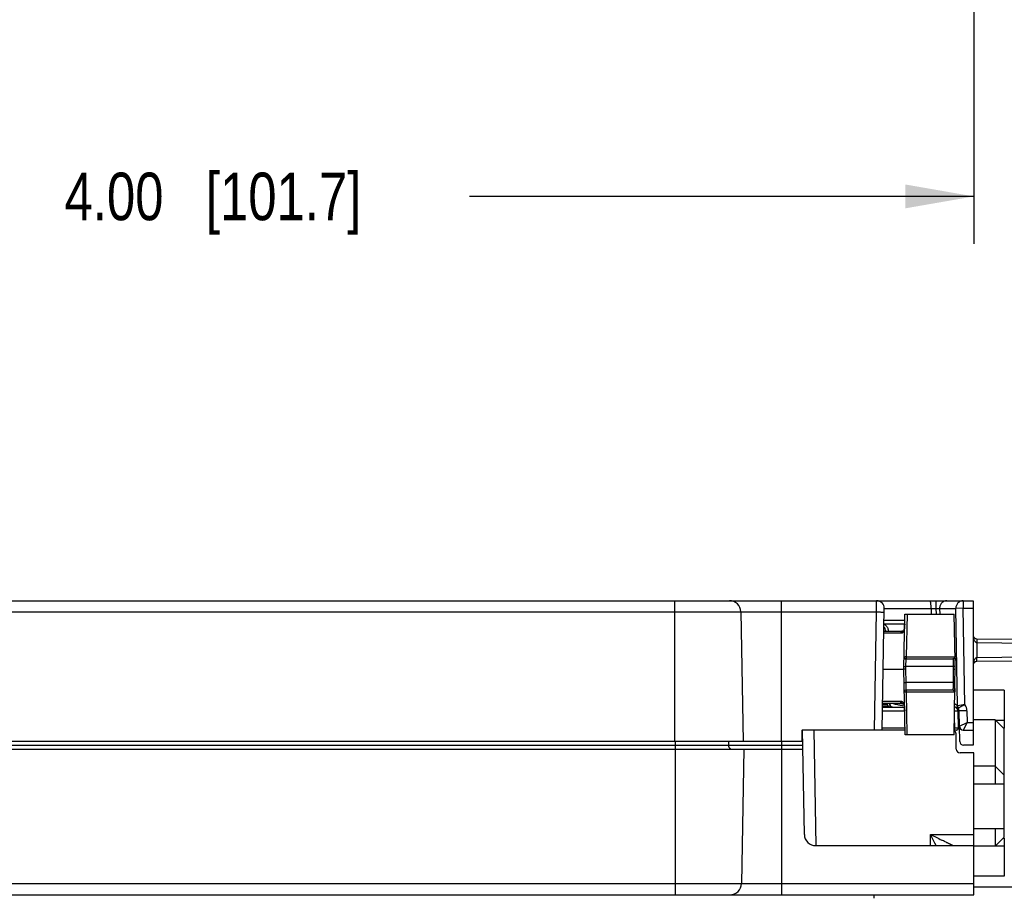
# Model space of a CAD drawing. Header units: inches. Extents: x 0 to 22, y 0 to 17.
# Tile 21 of 47: x 11 to 13.6, y 3.5 to 5.8. Entities that reach past the tile are written whole.
import ezdxf

# ---------------------------------------------------------------- set-up
doc = ezdxf.new("R2010")
doc.units = ezdxf.units.IN
doc.header["$LTSCALE"] = 1.21
doc.header["$MEASUREMENT"] = 0
doc.layers.get('0').update_dxf_attribs({"linetype": 'CONTINUOUS'})
for name, color, linetype in [('02___PRT_ALL_AXES', 7, 'CONTINUOUS'), ('06___PRT_ALL_SURFS', 7, 'CONTINUOUS'), ('DIMENSIONS', 7, 'CONTINUOUS')]:
    doc.layers.add(name, color=color, linetype=linetype)
doc.styles.get("Standard").update_dxf_attribs({"font": 'txt', "width": 0.8})
doc.dimstyles.new('DIMSTYLE_3', dxfattribs={"dimtxt": 0.125, "dimasz": 0.18, "dimexe": 0.125, "dimexo": 0.0625, "dimgap": 0.0625, "dimtad": 0, "dimtih": 1, "dimtoh": 1, "dimzin": 4, "dimdsep": 46, "dimtxsty": 'STANDARD', "dimblk": '_FILLED', "dimblk1": '_FILLED', "dimblk2": '_FILLED', "dimcen": 0.09, "dimadec": 0, "dimazin": 0, "dimtp": 0.001, "dimtm": 0.001, "dimtfac": 1, "dimtofl": 0, "dimtmove": 0, "dimatfit": 3, "dimldrblk": '_FILLED', "dimfxl": 1, "dimtolj": 1, "dimtzin": 4, "dimarcsym": 0})

# ---------------------------------------------------------------- blocks, each defined once
blk = doc.blocks.new('_FILLED')
at = {"color": 0, "linetype": 'BYBLOCK'}
blk.add_solid([(0, 0), (-1, 0.174), (-1, -0.174)], dxfattribs=at)
blk = doc.blocks.new('*D18')
at = {"layer": 'DIMENSIONS', "color": 2, "linetype": 'CONTINUOUS'}
for p, q in [((13.4926, 7.9351), (13.4926, 5.2373)), ((9.4903, 7.5256), (9.4903, 5.2373)), ((9.4903, 5.3623), (10.8164, 5.3623)), ((13.4926, 5.3623), (12.1664, 5.3623))]:
    blk.add_line(p, q, dxfattribs=at)
at = {"layer": 'DIMENSIONS', "color": 2, "linetype": 'CONTINUOUS', "xscale": 0.18, "yscale": 0.18, "zscale": 0.18, "rotation": 180}
blk.add_blockref('_FILLED', (9.4903, 5.3623), dxfattribs=at)
at = {"layer": 'DIMENSIONS', "color": 2, "linetype": 'CONTINUOUS', "xscale": 0.18, "yscale": 0.18, "zscale": 0.18}
blk.add_blockref('_FILLED', (13.4926, 5.3623), dxfattribs=at)
at = {"layer": 'DIMENSIONS', "color": 2, "linetype": 'CONTINUOUS', "insert": (11.4914, 5.4248), "char_height": 0.125, "width": 1.225, "attachment_point": 2, "line_spacing_factor": 0.9}
blk.add_mtext('4.00{\\Ftxt.shx;\\W1.000000;\\H0.125000; }[101.7]', dxfattribs=at)

msp = doc.modelspace()

# ---------------------------------------------------------------- linework, layer by layer
at = {"color": 7, "linetype": 'CONTINUOUS'}
for p, q in [((9.08, 4.2992), (13.4906, 4.2992)), ((12.7056, 4.2992), (12.7056, 3.9292)), ((12.9856, 4.2992), (12.9856, 3.9292)), ((13.2367, 4.2697), (13.2368, 4.2992)), ((13.3927, 4.2992), (13.3927, 4.2788)), ((13.4643, 4.2992), (13.4643, 4.2792)), ((13.4906, 4.2992), (13.4906, 3.9192)), ((13.2513, 3.9591), (13.2568, 4.2788)), ((13.2568, 4.2788), (13.3927, 4.2788)), ((13.3799, 4.2788), (13.3799, 4.2642)), ((13.3927, 4.2788), (13.3929, 4.2642)), ((13.3927, 4.2788), (13.4023, 4.2788)), ((13.4023, 4.2788), (13.445, 4.2788)), ((13.4023, 4.2788), (13.4025, 4.2642)), ((13.4643, 4.2792), (13.445, 4.2788)), ((13.4497, 4.0224), (13.445, 4.2788)), ((13.4643, 4.2792), (13.4906, 4.2792)), ((13.4689, 4.0259), (13.4643, 4.2792)), ((9.6683, 4.2697), (13.2367, 4.2697)), ((12.8794, 4.2697), (12.8854, 3.9292)), ((13.2312, 3.9592), (13.2367, 4.2697)), ((13.3108, 4.247), (13.2563, 4.247)), ((13.3086, 4.1192), (13.3111, 4.2642)), ((13.3111, 4.2642), (13.441, 4.2642)), ((13.3169, 4.2642), (13.3148, 4.1513)), ((13.4432, 4.1422), (13.441, 4.2642)), ((13.258, 4.2272), (13.2559, 4.2272)), ((13.3106, 4.2372), (13.2561, 4.2372)), ((13.2557, 4.2143), (13.3004, 4.2143)), ((13.2558, 4.2192), (13.3047, 4.2192)), ((13.5005, 4.1991), (13.5004, 4.1891)), ((13.5005, 4.1991), (13.9206, 4.1954)), ((13.5004, 4.1891), (13.9207, 4.1854)), ((13.5004, 4.1891), (13.5004, 4.1493)), ((13.3091, 4.1513), (13.3091, 4.1511)), ((13.3091, 4.1513), (13.3114, 4.1513)), ((13.3137, 4.1262), (13.3141, 4.1462)), ((13.3141, 4.1462), (13.4367, 4.1462)), ((13.3148, 4.1513), (13.4417, 4.1513)), ((13.9207, 4.1529), (13.5004, 4.1493)), ((13.5005, 4.1393), (13.5004, 4.1493)), ((13.9206, 4.1429), (13.5005, 4.1393)), ((13.254, 4.1192), (13.3086, 4.1192)), ((13.3116, 3.9462), (13.3086, 4.1192)), ((13.3136, 4.1192), (13.3086, 4.1192)), ((13.3087, 4.1263), (13.3137, 4.1262)), ((13.3136, 4.1192), (13.3137, 4.1262)), ((13.3142, 4.0842), (13.3136, 4.1192)), ((13.4383, 4.1262), (13.3137, 4.1262)), ((13.4384, 4.1192), (13.4378, 4.0842)), ((13.4433, 4.1263), (13.4383, 4.1262)), ((13.4383, 4.1262), (13.4384, 4.1192)), ((13.4384, 4.1192), (13.4434, 4.1192)), ((13.4428, 4.0841), (13.4434, 4.1192)), ((13.4434, 4.1192), (13.4433, 4.1263)), ((13.3092, 4.0841), (13.3142, 4.0842)), ((13.4378, 4.0842), (13.3142, 4.0842)), ((13.3146, 4.0642), (13.3142, 4.0842)), ((13.4428, 4.0841), (13.4378, 4.0842)), ((13.4405, 3.9462), (13.4427, 4.068)), ((13.4427, 4.068), (13.4427, 4.0704)), ((13.3096, 4.0591), (13.3096, 4.0593)), ((13.3114, 4.0591), (13.3096, 4.0591)), ((13.3153, 4.0591), (13.3114, 4.0591)), ((13.4362, 4.0642), (13.3146, 4.0642)), ((13.4412, 4.0591), (13.3153, 4.0591)), ((13.3174, 3.9462), (13.3153, 4.0591)), ((13.5724, 4.0642), (13.4906, 4.0642)), ((13.5724, 4.0642), (13.5724, 3.9644)), ((13.2523, 4.0215), (13.2681, 4.0215)), ((13.2523, 4.0192), (13.31, 4.0192)), ((13.265, 4.0254), (13.2524, 4.0254)), ((13.3045, 4.0292), (13.2525, 4.0292)), ((13.3002, 4.0341), (13.2526, 4.0341)), ((13.2709, 4.029), (13.264, 4.029)), ((13.272, 4.029), (13.2709, 4.029)), ((13.3091, 4.0244), (13.305, 4.0239)), ((13.444, 4.0192), (13.4417, 4.0195)), ((13.444, 4.0192), (13.4418, 4.0192)), ((13.4493, 4.0224), (13.4489, 4.0227)), ((13.4491, 4.0202), (13.449, 4.0227)), ((13.4497, 4.0224), (13.4493, 4.0224)), ((13.45, 4.0225), (13.4497, 4.0224)), ((13.4689, 4.0259), (13.45, 4.0225)), ((13.4516, 4.016), (13.4513, 4.016)), ((13.452, 4.0162), (13.4516, 4.016)), ((13.2521, 4.0094), (13.3105, 4.0094)), ((13.4417, 4.0094), (13.4486, 4.0094)), ((13.4486, 4.0094), (13.4506, 4.0094)), ((13.4506, 4.0096), (13.4506, 4.0094)), ((13.4506, 4.0094), (13.4513, 3.9643)), ((13.4507, 4.0094), (13.4515, 3.9643)), ((13.474, 4.0097), (13.454, 4.0094)), ((13.4554, 3.929), (13.454, 4.0094)), ((13.474, 4.0097), (13.4745, 3.9792)), ((13.3113, 3.9643), (13.2513, 3.9643)), ((13.4413, 3.9643), (13.4409, 3.9643)), ((13.4411, 3.9783), (13.4413, 3.9643)), ((13.4413, 3.9592), (13.4413, 3.9643)), ((13.4509, 3.9643), (13.4413, 3.9643)), ((13.4513, 3.9643), (13.4509, 3.9643)), ((13.4544, 3.9861), (13.4511, 3.9861)), ((13.4547, 3.969), (13.4745, 3.9792)), ((13.4745, 3.9792), (13.4647, 3.9592)), ((13.4745, 3.9792), (13.4906, 3.9792)), ((13.5487, 3.9861), (13.4906, 3.9861)), ((13.5487, 3.9861), (13.5723, 3.9624)), ((13.5487, 3.9861), (13.5487, 3.8168)), ((13.5497, 3.9851), (13.5724, 3.9851)), ((13.5704, 3.9644), (13.5724, 3.9644)), ((13.5723, 3.677), (13.5723, 3.9624)), ((13.0406, 3.9292), (13.0411, 3.9592)), ((13.3114, 3.9592), (13.0411, 3.9592)), ((13.0467, 3.6847), (13.0419, 3.9593)), ((13.0719, 3.9592), (13.0772, 3.6552)), ((13.4405, 3.9462), (13.3116, 3.9462)), ((13.4465, 3.9592), (13.4408, 3.9592)), ((13.4461, 3.9091), (13.4457, 3.9493)), ((13.4647, 3.9592), (13.4906, 3.9592)), ((9.7066, 3.9191), (13.0426, 3.9191)), ((13.0406, 3.9292), (9.71, 3.9292)), ((12.7076, 3.5262), (12.7076, 3.9292)), ((12.8469, 3.9292), (12.847, 3.9191)), ((12.9876, 3.5262), (12.9876, 3.9292)), ((13.4906, 3.9192), (13.4654, 3.9192)), ((9.7084, 3.9092), (13.0427, 3.9092)), ((12.8874, 3.9092), (12.8812, 3.5557)), ((13.4926, 3.8992), (13.4561, 3.8992)), ((13.4926, 3.5262), (13.4926, 3.8992)), ((13.5487, 3.864), (13.4926, 3.864)), ((13.5487, 3.864), (13.5723, 3.8404)), ((13.5723, 3.8168), (13.4926, 3.8168)), ((13.378, 3.6552), (13.3785, 3.6847)), ((13.3785, 3.6847), (13.4926, 3.6847)), ((13.3899, 3.6613), (13.3785, 3.6847)), ((13.4926, 3.7006), (13.5723, 3.7006)), ((13.5487, 3.7006), (13.5487, 3.6534)), ((13.5723, 3.677), (13.5487, 3.6534)), ((13.0766, 3.6552), (13.4926, 3.6552)), ((13.3929, 3.6552), (13.3899, 3.6613)), ((13.5487, 3.6534), (13.4926, 3.6534)), ((13.5497, 3.6544), (13.5725, 3.6544)), ((13.5704, 3.675), (13.5725, 3.675)), ((13.5724, 3.675), (13.5724, 3.5752)), ((13.5725, 3.675), (13.5725, 3.5752)), ((13.5725, 3.5752), (13.4926, 3.5752)), ((9.6772, 3.5557), (13.4926, 3.5557)), ((9.0218, 3.5262), (13.4926, 3.5262))]:
    msp.add_line(p, q, dxfattribs=at)
for points in [[(13.3106, 4.2385), (13.3104, 4.2323), (13.3099, 4.2265), (13.309, 4.2226), (13.3079, 4.2204), (13.3066, 4.2194), (13.3047, 4.2192)], [(13.4433, 4.1263), (13.4433, 4.1298), (13.4432, 4.135), (13.4432, 4.1401), (13.4432, 4.1423)], [(13.4427, 4.0704), (13.4428, 4.0805), (13.4428, 4.0841)], [(13.3045, 4.0292), (13.3064, 4.0289), (13.3078, 4.0279), (13.3089, 4.0256), (13.3097, 4.0217), (13.3103, 4.0159), (13.3105, 4.0099)]]:
    msp.add_lwpolyline(points, dxfattribs=at)
for centre, radius, start, end in [((12.8494, 4.2692), 0.03, 1, 90), ((13.2368, 4.2792), 0.02, 359, 90), ((13.2407, 4.2172), 0.02, 5.8681, 39.2222), ((13.5006, 4.2091), 0.01, 188.4476, 269.5), ((13.5006, 4.1942), 0.00515, 256.9574, 267.9159), ((13.3141, 4.1512), 0.005, 179, 270), ((13.3102, 3.9267), 0.2247, 88.8156, 89.6795), ((13.5006, 4.1293), 0.01, 90.5, 171.5524), ((13.3146, 4.0592), 0.005, 89.9999, 181.0064), ((13.274, 4.0292), 0.01, 181, 270), ((13.3026, 4.0579), 0.0341, 272.09, 273.928), ((13.4406, 4.0092), 0.01, 2.2217, 82.7211), ((13.4407, 4.0092), 0.01, 1, 83.7187), ((13.4343, 4.009), 0.0201, 61.6519, 67.6015), ((13.4344, 4.009), 0.02, 43.0555, 61.6626), ((13.444, 4.0092), 0.01, 1, 90), ((13.46, 4.0229), 0.0104, 182.5217, 219.6497), ((13.444, 4.0092), 0.03, 1, 33.8291), ((13.4463, 3.9642), 0.005, 270.0046, 0.9999), ((13.4465, 3.9642), 0.005, 270, 1), ((13.4647, 3.9692), 0.01, 181, 270), ((13.4357, 3.9492), 0.01, 0.5, 59.7222), ((12.857, 3.9192), 0.01, 180.5, 240.1667), ((13.4654, 3.9292), 0.01, 181, 270), ((13.4561, 3.9092), 0.01, 180.5, 270), ((13.0766, 3.6852), 0.03, 181, 270), ((17.1167, 11.0308), 8.2426, 243.02984, 243.25809), ((12.8512, 3.5562), 0.03, 270, 359)]:
    msp.add_arc(centre, radius, start, end, dxfattribs=at)
for points, knots in [([(13.3799, 4.2788), (13.3799, 4.2814), (13.3799, 4.2852), (13.3795, 4.29), (13.3793, 4.2927), (13.379, 4.2945), (13.3788, 4.2957), (13.3786, 4.2967), (13.3783, 4.2976), (13.3781, 4.2983), (13.3778, 4.2988), (13.3775, 4.2992), (13.3773, 4.2992)], [0, 0, 0, 0, 0.37371, 0.543929, 0.692915, 0.757922, 0.815846, 0.866148, 0.90846, 0.942687, 0.96891, 1, 1, 1, 1]), ([(13.4216, 4.2992), (13.4191, 4.2992), (13.4152, 4.2984), (13.4107, 4.2958), (13.4077, 4.2933), (13.4053, 4.2902), (13.4036, 4.2866), (13.4025, 4.2828), (13.4023, 4.2802), (13.4023, 4.2788)], [0, 0, 0, 0, 0.24465, 0.36885, 0.493577, 0.619189, 0.745931, 0.873313, 1, 1, 1, 1]), ([(13.4643, 4.2992), (13.4618, 4.2992), (13.4566, 4.2981), (13.4502, 4.2935), (13.4459, 4.2868), (13.445, 4.2815), (13.445, 4.2788)], [0, 0, 0, 0, 0.24576, 0.494054, 0.745861, 1, 1, 1, 1]), ([(13.2367, 4.2697), (13.238, 4.2697), (13.2405, 4.2696), (13.2442, 4.2696), (13.2472, 4.2695), (13.2493, 4.2694), (13.2508, 4.2694), (13.2521, 4.2693), (13.2532, 4.2693), (13.2542, 4.2692), (13.255, 4.2692), (13.2555, 4.2692), (13.2558, 4.2691), (13.256, 4.2691), (13.2563, 4.2691), (13.2564, 4.2691), (13.2566, 4.2691), (13.2566, 4.269), (13.2567, 4.269), (13.2567, 4.269)], [0, 0, 0, 0, 0.193913, 0.381911, 0.555298, 0.634098, 0.706736, 0.772579, 0.830998, 0.881365, 0.92319, 0.940811, 0.956196, 0.969311, 0.980126, 0.988612, 0.994743, 0.998507, 1, 1, 1, 1]), ([(13.2561, 4.237), (13.2569, 4.2369), (13.2584, 4.2364), (13.2604, 4.2351), (13.2623, 4.2334), (13.264, 4.2312), (13.2654, 4.2286), (13.2669, 4.2246), (13.2674, 4.2214), (13.2676, 4.2192)], [0, 0, 0, 0, 0.100196, 0.206064, 0.319494, 0.441359, 0.571628, 0.709387, 1, 1, 1, 1]), ([(13.3004, 4.2143), (13.3009, 4.2143), (13.3018, 4.2143), (13.3032, 4.2146), (13.3044, 4.2151), (13.3055, 4.2158), (13.3065, 4.2167), (13.3073, 4.2178), (13.3081, 4.2191), (13.3087, 4.2206), (13.3092, 4.2223), (13.3096, 4.2242), (13.3099, 4.2263), (13.3102, 4.2285), (13.3104, 4.2308), (13.3105, 4.2342), (13.3106, 4.2367), (13.3106, 4.2385)], [0, 0, 0, 0, 0.049146, 0.095518, 0.140055, 0.184062, 0.229046, 0.276465, 0.327506, 0.382996, 0.44344, 0.509008, 0.579667, 0.655243, 0.735459, 0.819966, 1, 1, 1, 1]), ([(13.3047, 4.2192), (13.3044, 4.2192), (13.3039, 4.2191), (13.3031, 4.2188), (13.3023, 4.2184), (13.3017, 4.2178), (13.3011, 4.217), (13.3007, 4.2162), (13.3005, 4.2152), (13.3004, 4.2146), (13.3004, 4.2143)], [0, 0, 0, 0, 0.116351, 0.234475, 0.354886, 0.478276, 0.604956, 0.734746, 0.866997, 1, 1, 1, 1]), ([(13.4906, 4.2091), (13.4906, 4.2072), (13.4908, 4.2044), (13.4914, 4.2007), (13.4922, 4.198), (13.4933, 4.1953), (13.4944, 4.1932), (13.4956, 4.1916), (13.4967, 4.1906), (13.4979, 4.1897), (13.4989, 4.1893), (13.4994, 4.1892)], [0, 0, 0, 0, 0.244374, 0.366973, 0.490049, 0.613924, 0.739181, 0.802747, 0.867215, 0.932903, 1, 1, 1, 1]), ([(13.3148, 4.1513), (13.3148, 4.1509), (13.3148, 4.1503), (13.3148, 4.1494), (13.3147, 4.1486), (13.3147, 4.1481), (13.3146, 4.1477), (13.3146, 4.1474), (13.3145, 4.1471), (13.3145, 4.1468), (13.3144, 4.1466), (13.3143, 4.1464), (13.3143, 4.1463), (13.3142, 4.1463), (13.3142, 4.1462), (13.3141, 4.1462)], [0, 0, 0, 0, 0.188871, 0.371464, 0.54024, 0.617478, 0.688992, 0.75413, 0.812261, 0.862889, 0.905693, 0.940444, 0.954804, 0.967215, 1, 1, 1, 1]), ([(13.4417, 4.1513), (13.4417, 4.1506), (13.4414, 4.1493), (13.4403, 4.1476), (13.4387, 4.1465), (13.4374, 4.1462), (13.4367, 4.1462)], [0, 0, 0, 0, 0.251034, 0.501473, 0.751046, 1, 1, 1, 1]), ([(13.4367, 4.1462), (13.4368, 4.1462), (13.4369, 4.1462), (13.437, 4.1461), (13.4372, 4.146), (13.4373, 4.1458), (13.4374, 4.1456), (13.4375, 4.1453), (13.4376, 4.145), (13.4377, 4.1445), (13.4379, 4.1438), (13.438, 4.1428), (13.4381, 4.1416), (13.4381, 4.1403), (13.4382, 4.1389), (13.4382, 4.1373), (13.4382, 4.1356), (13.4382, 4.1332), (13.4382, 4.13), (13.4383, 4.1275), (13.4383, 4.1262)], [0, 0, 0, 0, 0.007821, 0.015885, 0.024817, 0.035084, 0.046997, 0.060749, 0.076448, 0.094149, 0.13564, 0.18518, 0.242439, 0.306969, 0.378172, 0.45539, 0.537867, 0.624801, 0.808728, 1, 1, 1, 1]), ([(13.4417, 4.1513), (13.4417, 4.1513), (13.4419, 4.1512), (13.442, 4.1511), (13.4422, 4.1509), (13.4423, 4.1507), (13.4425, 4.1503), (13.4426, 4.1499), (13.4427, 4.1495), (13.4428, 4.1489), (13.4429, 4.1483), (13.4429, 4.1474), (13.443, 4.1461), (13.4431, 4.1443), (13.4431, 4.143), (13.4432, 4.1423)], [0, 0, 0, 0, 0.019718, 0.0412, 0.066815, 0.098004, 0.135572, 0.179926, 0.231256, 0.289643, 0.355099, 0.427553, 0.592888, 0.784345, 1, 1, 1, 1]), ([(13.5004, 4.1493), (13.4999, 4.1493), (13.499, 4.1491), (13.4978, 4.1486), (13.4967, 4.1478), (13.4955, 4.1466), (13.4943, 4.1449), (13.4935, 4.1435), (13.4931, 4.1427)], [0, 0, 0, 0, 0.131662, 0.261241, 0.388303, 0.513253, 0.758418, 1, 1, 1, 1]), ([(13.4931, 4.1427), (13.4927, 4.1416), (13.4919, 4.1395), (13.4908, 4.135), (13.4906, 4.1316), (13.4906, 4.1293)], [0, 0, 0, 0, 0.251892, 0.50213, 1, 1, 1, 1]), ([(13.4378, 4.0842), (13.4378, 4.0829), (13.4378, 4.0803), (13.4377, 4.0772), (13.4377, 4.0748), (13.4377, 4.0731), (13.4377, 4.0715), (13.4376, 4.0701), (13.4376, 4.0687), (13.4375, 4.0676), (13.4374, 4.0666), (13.4373, 4.0658), (13.4371, 4.0654), (13.437, 4.065), (13.4369, 4.0648), (13.4368, 4.0646), (13.4367, 4.0644), (13.4365, 4.0643), (13.4364, 4.0642), (13.4363, 4.0642), (13.4362, 4.0642)], [0, 0, 0, 0, 0.191255, 0.375169, 0.462096, 0.544567, 0.621778, 0.692975, 0.757499, 0.814752, 0.864286, 0.905773, 0.923474, 0.939173, 0.952929, 0.964847, 0.975123, 0.984068, 0.992153, 1, 1, 1, 1]), ([(13.4427, 4.068), (13.4427, 4.0673), (13.4426, 4.0661), (13.4426, 4.0643), (13.4425, 4.063), (13.4424, 4.062), (13.4423, 4.0614), (13.4422, 4.0609), (13.4421, 4.0604), (13.442, 4.06), (13.4418, 4.0597), (13.4417, 4.0594), (13.4415, 4.0592), (13.4414, 4.0591), (13.4412, 4.0591), (13.4412, 4.0591)], [0, 0, 0, 0, 0.215624, 0.407015, 0.572267, 0.644679, 0.710099, 0.768456, 0.819769, 0.864118, 0.901699, 0.932924, 0.958599, 0.980168, 1, 1, 1, 1]), ([(13.3153, 4.0591), (13.3153, 4.0594), (13.3153, 4.0601), (13.3153, 4.061), (13.3152, 4.0618), (13.3152, 4.0623), (13.3151, 4.0627), (13.3151, 4.063), (13.315, 4.0633), (13.315, 4.0636), (13.3149, 4.0638), (13.3148, 4.064), (13.3148, 4.0641), (13.3147, 4.0641), (13.3147, 4.0642), (13.3146, 4.0642), (13.3146, 4.0642), (13.3146, 4.0642)], [0, 0, 0, 0, 0.188421, 0.370587, 0.538985, 0.616062, 0.687436, 0.752461, 0.810508, 0.861089, 0.903886, 0.938682, 0.965539, 0.976202, 0.985243, 0.992996, 1, 1, 1, 1]), ([(13.4412, 4.0591), (13.4412, 4.0598), (13.4409, 4.0611), (13.4398, 4.0628), (13.4382, 4.0639), (13.4369, 4.0642), (13.4362, 4.0642)], [0, 0, 0, 0, 0.251041, 0.501483, 0.751053, 1, 1, 1, 1]), ([(13.2718, 4.0241), (13.2715, 4.0249), (13.2711, 4.0265), (13.2709, 4.0282), (13.2709, 4.029)], [0, 0, 0, 0, 0.491653, 1, 1, 1, 1]), ([(13.2742, 4.0205), (13.274, 4.0207), (13.273, 4.0217), (13.2722, 4.023), (13.2718, 4.0241)], [0, 0, 0, 0, 0.231392, 1, 1, 1, 1]), ([(13.2954, 4.0245), (13.2934, 4.0249), (13.2896, 4.0259), (13.2838, 4.0274), (13.2779, 4.0287), (13.274, 4.029), (13.272, 4.029)], [0, 0, 0, 0, 0.250752, 0.502135, 0.752095, 1, 1, 1, 1]), ([(13.2729, 4.0241), (13.2726, 4.0249), (13.2722, 4.0265), (13.272, 4.0282), (13.272, 4.029)], [0, 0, 0, 0, 0.491653, 1, 1, 1, 1]), ([(13.2753, 4.0205), (13.275, 4.0207), (13.274, 4.0217), (13.2733, 4.023), (13.2729, 4.0241)], [0, 0, 0, 0, 0.231392, 1, 1, 1, 1]), ([(13.2775, 4.0192), (13.2769, 4.0192), (13.2757, 4.0194), (13.2747, 4.0201), (13.2742, 4.0205)], [0, 0, 0, 0, 0.479584, 1, 1, 1, 1]), ([(13.2785, 4.0192), (13.278, 4.0192), (13.2768, 4.0194), (13.2758, 4.0201), (13.2753, 4.0205)], [0, 0, 0, 0, 0.479584, 1, 1, 1, 1]), ([(13.3039, 4.0238), (13.3025, 4.0238), (13.2996, 4.0238), (13.2968, 4.0243), (13.2954, 4.0245)], [0, 0, 0, 0, 0.498622, 1, 1, 1, 1]), ([(13.3105, 4.0099), (13.3104, 4.0116), (13.3104, 4.0142), (13.3102, 4.0176), (13.31, 4.0199), (13.3098, 4.0221), (13.3094, 4.0242), (13.309, 4.026), (13.3085, 4.0277), (13.3079, 4.0293), (13.3072, 4.0306), (13.3063, 4.0317), (13.3053, 4.0326), (13.3042, 4.0333), (13.303, 4.0338), (13.3016, 4.034), (13.3007, 4.0341), (13.3002, 4.0341)], [0, 0, 0, 0, 0.179947, 0.264411, 0.344585, 0.420122, 0.490745, 0.556282, 0.6167, 0.672174, 0.72321, 0.77064, 0.815654, 0.859709, 0.904314, 0.950765, 1, 1, 1, 1]), ([(13.3045, 4.0292), (13.3042, 4.0292), (13.3037, 4.0293), (13.3029, 4.0295), (13.3021, 4.03), (13.3015, 4.0306), (13.3009, 4.0314), (13.3005, 4.0322), (13.3003, 4.0331), (13.3002, 4.0338), (13.3002, 4.0341)], [0, 0, 0, 0, 0.116307, 0.234393, 0.354779, 0.47816, 0.604847, 0.734663, 0.866952, 1, 1, 1, 1]), ([(13.4513, 4.016), (13.4507, 4.0166), (13.4498, 4.0179), (13.4493, 4.0194), (13.4491, 4.0202)], [0, 0, 0, 0, 0.497432, 1, 1, 1, 1]), ([(13.4689, 4.0259), (13.467, 4.025), (13.4633, 4.0231), (13.4577, 4.02), (13.454, 4.0176), (13.452, 4.0162)], [0, 0, 0, 0, 0.331447, 0.628425, 1, 1, 1, 1]), ([(13.4374, 3.6552), (13.4374, 3.6552), (13.4374, 3.6552), (13.4373, 3.6552), (13.4372, 3.6553), (13.437, 3.6553), (13.4367, 3.6555), (13.4362, 3.6557), (13.4357, 3.656), (13.435, 3.6563), (13.4343, 3.6566), (13.4333, 3.6571), (13.4319, 3.6578), (13.43, 3.6587), (13.4281, 3.6597), (13.426, 3.6607), (13.4239, 3.6618), (13.4209, 3.6632), (13.4171, 3.6651), (13.4125, 3.6675), (13.4093, 3.669), (13.4078, 3.6698)], [0, 0, 0, 0, 0.001215, 0.003535, 0.006924, 0.011336, 0.02304, 0.038264, 0.056621, 0.077757, 0.101368, 0.127156, 0.184071, 0.246327, 0.312753, 0.382477, 0.454663, 0.528825, 0.681847, 0.839346, 1, 1, 1, 1])]:
    msp.add_open_spline(points, degree=3, knots=knots, dxfattribs=at)
at = {"layer": '02___PRT_ALL_AXES', "color": 7, "linetype": 'CONTINUOUS'}
msp.add_line((13.9926, 3.5462), (13.4926, 3.5462), dxfattribs=at)
at = {"layer": '06___PRT_ALL_SURFS', "color": 7, "linetype": 'CONTINUOUS'}
msp.add_line((13.2294, 3.5262), (13.2296, 3.5167), dxfattribs=at)

# ---------------------------------------------------------------- dimensions: what is measured, and where the dimension line sits
at = {"layer": 'DIMENSIONS', "color": 2, "linetype": 'CONTINUOUS'}
dim = msp.add_linear_dim(base=(9.4903, 5.3623), p1=(13.4926, 7.9976), p2=(9.4903, 7.5881), angle=180, dimstyle='DIMSTYLE_3', dxfattribs=at)
dim.commit()
dim.dimension.update_dxf_attribs({"geometry": '*D18', "text_midpoint": (11.4914, 5.3623), "dimtype": 160})

doc.saveas('drawing.dxf')
